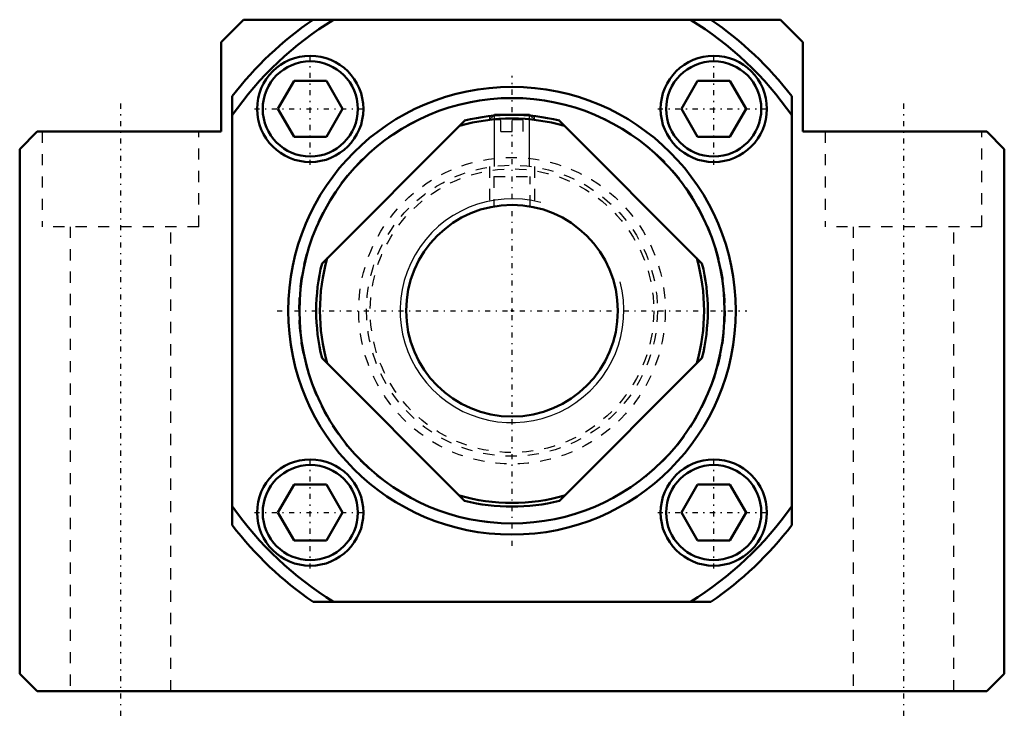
# Model space of a CAD drawing. Header units: millimetres. Extents: x -44 to 44, y -36.5 to 26.
import ezdxf

# ---------------------------------------------------------------- set-up
doc = ezdxf.new("R2010")
doc.units = ezdxf.units.MM
doc.linetypes.add('Center', pattern=[1.5, 0.45, -0.5, 0.05, -0.5])
doc.linetypes.add('Dashed', pattern=[2, 1, -1])
for name, color, linetype, lineweight in [('2d ConnectionPoints', 7, 'Continuous', 50), ('AM_0', 7, 'Continuous', 50), ('AM_5', 3, 'Continuous', 25), ('AM_7', 7, 'Center', 25), ('AM_9', 6, 'Dashed', 25)]:
    doc.layers.add(name, color=color, linetype=linetype, lineweight=lineweight)

# ---------------------------------------------------------------- blocks, each defined once
blk = doc.blocks.new('1_RN_20_0_in_BK20Yes_0')
at = {"layer": 'AM_0'}
for p, q in [((-16.98, 4.233), (-4.233, 16.98)), ((-1.571, 17.5), (-1.648, 17.422)), ((-1.571, 17.5), (1.571, 17.5)), ((1.648, 17.422), (1.571, 17.5)), ((4.233, 16.98), (16.98, 4.233)), ((-4.233, -16.98), (-16.98, -4.233)), ((16.98, -4.233), (4.233, -16.98))]:
    blk.add_line(p, q, dxfattribs=at)
blk.add_circle((0, 0), 9.459, dxfattribs=at)
for radius, start, end in [(17.17, 74.11831, 105.88169), (17.5, 76.00272, 103.99728), (17.17, 164.11831, 195.88169), (17.17, 344.11831, 15.88169), (17.5, 166.00272, 193.99728), (17.5, 346.00272, 13.99728), (17.17, 254.11831, 285.88169), (17.5, 256.00272, 283.99728)]:
    blk.add_arc((0, 0), radius, start, end, dxfattribs=at)
at = {"layer": 'AM_5'}
for p, q in [((-1.571, 12.879), (-1.571, 17.5)), ((1.571, 12.879), (1.571, 17.5))]:
    blk.add_line(p, q, dxfattribs=at)
at = {"layer": 'AM_5', "linetype": 'Dashed'}
for p, q in [((-2, 12.879), (-2, 9.459)), ((2, 12.879), (2, 9.459))]:
    blk.add_line(p, q, dxfattribs=at)
at = {"layer": 'AM_5'}
blk.add_arc((0, 0), 10, 75, 15, dxfattribs=at)
at = {"layer": 'AM_9'}
for p, q in [((-1.648, 17.422), (-2, 17.07)), ((-2, 17.386), (-2, 17.07)), ((-2, 17.07), (2, 17.07)), ((-1, 16), (-1, 17.5)), ((0, 16), (0, 17.5)), ((1, 16), (1, 17.5)), ((2, 17.07), (1.648, 17.422)), ((2, 17.07), (2, 17.386)), ((-1, 16), (1, 16)), ((-1.621, 11.979), (1.621, 11.979)), ((-1.621, 11.979), (-1.621, 9.319)), ((1.621, 9.322), (1.621, 11.979))]:
    blk.add_line(p, q, dxfattribs=at)
for radius in [13, 12.67]:
    blk.add_circle((0, 0), radius, dxfattribs=at)
blk = doc.blocks.new('2_BK_20collar_0_in_BK20Yes_0')
at = {"layer": 'AM_9'}
blk.add_circle((0, 0), 13.7, dxfattribs=at)
blk = doc.blocks.new('3_BK_20_0_in_BK20Yes_0')
at = {"layer": 'AM_0'}
for p, q in [((-24, 26), (-26, 24)), ((-24, 26), (-17.807, 26)), ((17.783, 26), (-17.783, 26)), ((17.807, 26), (24, 26)), ((26, 24), (24, 26)), ((-26, 24), (-26, 16)), ((26, 16), (26, 24)), ((-19.475, 20.531), (-20.918, 18.031)), ((-16.588, 20.531), (-19.475, 20.531)), ((-16.588, 20.531), (-15.144, 18.031)), ((16.588, 20.531), (15.144, 18.031)), ((19.475, 20.531), (16.588, 20.531)), ((19.475, 20.531), (20.918, 18.031)), ((-25, -19.164), (-25, 19.164)), ((25, 19.164), (25, -19.164)), ((-20.918, 18.031), (-19.475, 15.531)), ((-16.588, 15.531), (-15.144, 18.031)), ((15.144, 18.031), (16.588, 15.531)), ((19.475, 15.531), (20.918, 18.031)), ((-42.44, 16), (-44, 14.44)), ((-26, 16), (-42.44, 16)), ((42.44, 16), (26, 16)), ((44, 14.44), (42.44, 16)), ((-19.475, 15.531), (-16.588, 15.531)), ((16.588, 15.531), (19.475, 15.531)), ((-44, 14.44), (-44, -32.44)), ((44, -32.44), (44, 14.44)), ((-19.475, -15.531), (-20.918, -18.031)), ((-16.588, -15.531), (-19.475, -15.531)), ((-16.588, -15.531), (-15.144, -18.031)), ((16.588, -15.531), (15.144, -18.031)), ((19.475, -15.531), (16.588, -15.531)), ((19.475, -15.531), (20.918, -18.031)), ((-20.918, -18.031), (-19.475, -20.531)), ((-16.588, -20.531), (-15.144, -18.031)), ((15.144, -18.031), (16.588, -20.531)), ((19.475, -20.531), (20.918, -18.031)), ((-19.475, -20.531), (-16.588, -20.531)), ((16.588, -20.531), (19.475, -20.531)), ((17.783, -26), (-17.783, -26)), ((-44, -32.44), (-42.44, -34)), ((42.44, -34), (44, -32.44)), ((-42.44, -34), (42.44, -34))]:
    blk.add_line(p, q, dxfattribs=at)
for centre, radius in [((-18.031, 18.031), 4.75), ((-18.031, 18.031), 4.25), ((18.031, 18.031), 4.75), ((18.031, 18.031), 4.25), ((0, 0), 20), ((0, 0), 19), ((-18.031, -18.031), 4.75), ((-18.031, -18.031), 4.25), ((18.031, -18.031), 4.75), ((18.031, -18.031), 4.25)]:
    blk.add_circle(centre, radius, dxfattribs=at)
for radius, start, end in [(31.5, 124.37126, 142.528), (30.5, 121.51986, 145.05199), (30.5, 34.94801, 58.48014), (31.5, 37.472, 55.62874), (30.5, 214.94801, 238.48014), (30.5, 301.51986, 325.05199), (31.5, 217.472, 235.62874), (31.5, 304.37126, 322.528)]:
    blk.add_arc((0, 0), radius, start, end, dxfattribs=at)
at = {"layer": 'AM_7'}
for p, q in [((-18.031, 13.044), (-18.031, 23.019)), ((18.031, 13.044), (18.031, 23.019)), ((0, -21), (0, 21)), ((-35, 18.5), (-35, -36.5)), ((35, 18.5), (35, -36.5)), ((-23.019, 18.031), (-13.044, 18.031)), ((13.044, 18.031), (23.019, 18.031)), ((-21, 0), (21, 0)), ((-18.031, -23.019), (-18.031, -13.044)), ((18.031, -23.019), (18.031, -13.044)), ((-23.019, -18.031), (-13.044, -18.031)), ((13.044, -18.031), (23.019, -18.031))]:
    blk.add_line(p, q, dxfattribs=at)
at = {"layer": 'AM_9'}
for p, q in [((15.997, 25.98), (-15.997, 25.98)), ((-24.98, 17.517), (-24.98, -17.517)), ((24.98, -17.517), (24.98, 17.517)), ((-42, 16), (-42, 7.5)), ((-28, 7.5), (-28, 16)), ((28, 16), (28, 7.5)), ((42, 7.5), (42, 16)), ((-28, 7.5), (-42, 7.5)), ((-39.5, 7.5), (-39.5, -34)), ((-30.5, -34), (-30.5, 7.5)), ((42, 7.5), (28, 7.5)), ((30.5, 7.5), (30.5, -34)), ((39.5, -34), (39.5, 7.5)), ((-15.997, -25.98), (15.997, -25.98))]:
    blk.add_line(p, q, dxfattribs=at)
blk.add_circle((0, 0), 19.05, dxfattribs=at)

msp = doc.modelspace()

# ---------------------------------------------------------------- linework, layer by layer
at = {"layer": '2d ConnectionPoints'}
msp.add_point((0, 0), dxfattribs=at)
msp.add_point((0, 0), dxfattribs=at)
msp.add_point((0, 0), dxfattribs=at)
msp.add_point((0, 0), dxfattribs=at)

# ---------------------------------------------------------------- block references
for name in ['3_BK_20_0_in_BK20Yes_0', '1_RN_20_0_in_BK20Yes_0', '2_BK_20collar_0_in_BK20Yes_0']:
    msp.add_blockref(name, (0, 0))

doc.saveas('drawing.dxf')
